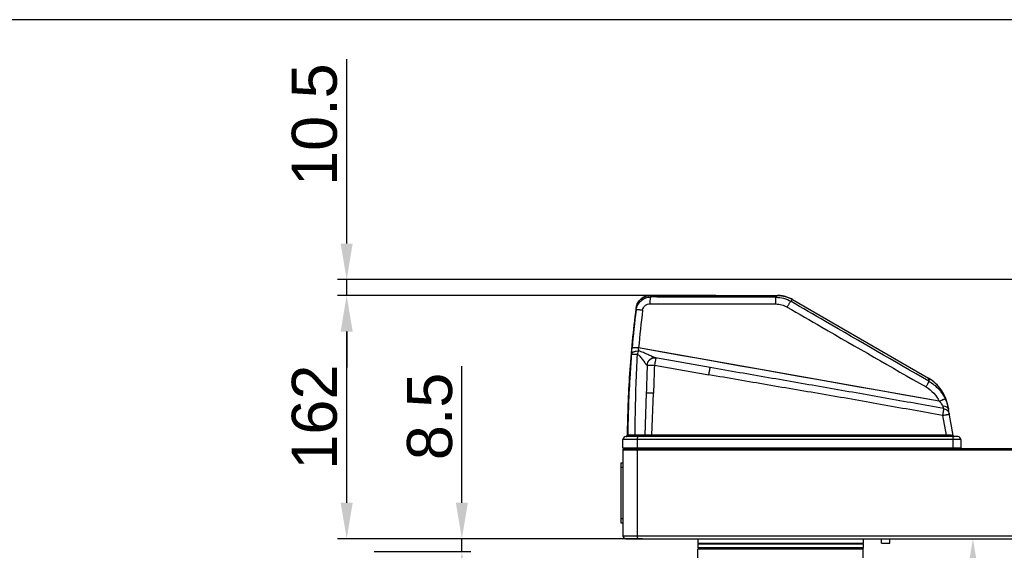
# Model space of a CAD drawing. Header units: millimetres. Extents: x 14186 to 17588, y 1400 to 3805.
# Tile 8 of 256: x 14572 to 15228, y 2400 to 2753. Entities that reach past the tile are written whole.
import ezdxf

# ---------------------------------------------------------------- set-up
doc = ezdxf.new("R2010")
doc.units = ezdxf.units.MM
doc.layers.add('1_17', color=7, linetype='Continuous')
doc.layers.add('dim', color=82, linetype='Continuous', lineweight=9)
doc.styles.get("Standard").update_dxf_attribs({"font": 'arial.ttf'})
doc.dimstyles.new('ISO-25', dxfattribs={"dimtxt": 2.5, "dimasz": 2.5, "dimexe": 1.25, "dimexo": 0.625, "dimtad": 1, "dimtxsty": 'Standard', "dimcen": 2.5, "dimadec": 0, "dimazin": 0, "dimtfac": 1, "dimtmove": 0, "dimatfit": 3, "dimfxl": 1, "dimarcsym": 0})

# ---------------------------------------------------------------- blocks, each defined once
blk = doc.blocks.new('*D14')
at = {"layer": 'Defpoints', "color": 0, "transparency": 16777216}
for p in [(14992.79, 2407.97), (14802.21, 2399.47), (14866.56, 2399.47)]:
    blk.add_point(p, dxfattribs=at)
at = {"layer": 'dim', "color": 0, "linetype": 'Continuous', "lineweight": -2, "transparency": 16777216}
for p, q in [((14866.56, 2431.97), (14866.56, 2522.85)), ((14986.79, 2407.97), (14860.56, 2407.97)), ((14866.56, 2399.47), (14866.56, 2407.97)), ((14808.21, 2399.47), (14872.55, 2399.47)), ((14866.56, 2375.47), (14866.56, 2351.47))]:
    blk.add_line(p, q, dxfattribs=at)
at = {"layer": 'dim', "color": 0, "transparency": 16777216}
for points in [[(14862.56, 2431.97), (14870.56, 2431.97), (14866.56, 2407.97)], [(14862.56, 2375.47), (14870.56, 2375.47), (14866.56, 2399.47)]]:
    blk.add_solid(points, dxfattribs=at)
at = {"layer": 'dim', "color": 0, "transparency": 16777216, "insert": (14845.24, 2489.41), "char_height": 30, "attachment_point": 5, "rotation": 90}
blk.add_mtext('8.5', dxfattribs=at)
blk = doc.blocks.new('*D15')
at = {"layer": 'Defpoints', "color": 0, "transparency": 16777216}
for p in [(15185.27, 2407.97), (15135.08, 2195.47), (15206.72, 2195.47)]:
    blk.add_point(p, dxfattribs=at)
at = {"layer": 'dim', "color": 0, "linetype": 'Continuous', "lineweight": -2, "transparency": 16777216}
for p, q in [((15191.27, 2407.97), (15212.72, 2407.97)), ((15206.72, 2383.97), (15206.72, 2219.47)), ((15141.08, 2195.47), (15212.72, 2195.47))]:
    blk.add_line(p, q, dxfattribs=at)
at = {"layer": 'dim', "color": 0, "transparency": 16777216}
for points in [[(15202.72, 2383.97), (15210.72, 2383.97), (15206.72, 2407.97)], [(15202.72, 2219.47), (15210.72, 2219.47), (15206.72, 2195.47)]]:
    blk.add_solid(points, dxfattribs=at)
at = {"layer": 'dim', "color": 0, "transparency": 16777216, "insert": (15185.41, 2301.72), "char_height": 30, "attachment_point": 5, "rotation": 90}
blk.add_mtext('212.5', dxfattribs=at)
blk = doc.blocks.new('*D16')
at = {"layer": 'Defpoints', "color": 0, "transparency": 16777216}
for p in [(15301.78, 2753.47), (14540.95, 2058.47), (14787.51, 2058.47)]:
    blk.add_point(p, dxfattribs=at)
at = {"layer": 'dim', "color": 0, "linetype": 'Continuous', "lineweight": -2, "transparency": 16777216}
for p, q in [((15295.79, 2753.47), (14534.95, 2753.47)), ((14540.95, 2729.47), (14540.95, 2082.47)), ((14781.52, 2058.47), (14534.95, 2058.47))]:
    blk.add_line(p, q, dxfattribs=at)
at = {"layer": 'dim', "color": 0, "transparency": 16777216}
for points in [[(14536.95, 2729.47), (14544.95, 2729.47), (14540.95, 2753.47)], [(14536.95, 2082.47), (14544.95, 2082.47), (14540.95, 2058.47)]]:
    blk.add_solid(points, dxfattribs=at)
at = {"layer": 'dim', "color": 0, "transparency": 16777216, "insert": (14519.63, 2405.97), "char_height": 30, "attachment_point": 5, "rotation": 90}
blk.add_mtext('695', dxfattribs=at)
blk = doc.blocks.new('*D18')
at = {"layer": 'Defpoints', "color": 0, "transparency": 16777216}
for p in [(14789.88, 2569.94), (14992.77, 2569.94), (14987.23, 2407.97)]:
    blk.add_point(p, dxfattribs=at)
at = {"layer": 'dim', "color": 0, "linetype": 'Continuous', "lineweight": -2, "transparency": 16777216}
for p, q in [((14986.77, 2569.94), (14783.88, 2569.94)), ((14789.88, 2431.97), (14789.88, 2545.94)), ((14981.23, 2407.97), (14783.88, 2407.97))]:
    blk.add_line(p, q, dxfattribs=at)
at = {"layer": 'dim', "color": 0, "transparency": 16777216}
for points in [[(14785.88, 2545.94), (14793.88, 2545.94), (14789.88, 2569.94)], [(14785.88, 2431.97), (14793.88, 2431.97), (14789.88, 2407.97)]]:
    blk.add_solid(points, dxfattribs=at)
at = {"layer": 'dim', "color": 0, "transparency": 16777216, "insert": (14768.56, 2488.96), "char_height": 30, "attachment_point": 5, "rotation": 90}
blk.add_mtext('162', dxfattribs=at)
blk = doc.blocks.new('*D19')
at = {"layer": 'Defpoints', "color": 0, "transparency": 16777216}
for p in [(15455.37, 2580.47), (14789.88, 2569.94), (15041.48, 2569.94)]:
    blk.add_point(p, dxfattribs=at)
at = {"layer": 'dim', "color": 0, "linetype": 'Continuous', "lineweight": -2, "transparency": 16777216}
for p, q in [((14789.88, 2604.47), (14789.88, 2727.28)), ((15449.37, 2580.47), (14783.88, 2580.47)), ((14789.88, 2569.94), (14789.88, 2580.47)), ((15035.49, 2569.94), (14783.88, 2569.94)), ((14789.88, 2545.94), (14789.88, 2521.94))]:
    blk.add_line(p, q, dxfattribs=at)
at = {"layer": 'dim', "color": 0, "transparency": 16777216}
for points in [[(14785.88, 2604.47), (14793.88, 2604.47), (14789.88, 2580.47)], [(14785.88, 2545.94), (14793.88, 2545.94), (14789.88, 2569.94)]]:
    blk.add_solid(points, dxfattribs=at)
at = {"layer": 'dim', "color": 0, "transparency": 16777216, "insert": (14768.56, 2683.62), "char_height": 30, "attachment_point": 5, "rotation": 90}
blk.add_mtext('10.5', dxfattribs=at)

msp = doc.modelspace()

# ---------------------------------------------------------------- linework, layer by layer
at = {"color": 7, "linetype": 'Continuous'}
for p, q in [((14992.272, 2569.901), (15076.639, 2569.901)), ((14992.273, 2569.938), (14992.273, 2569.901)), ((14992.273, 2569.938), (15076.638, 2569.938)), ((15076.639, 2569.901), (15075.545, 2568.733)), ((15076.639, 2569.901), (15076.639, 2569.938)), ((15085.546, 2566.034), (15086.628, 2567.19)), ((15086.661, 2567.246), (15086.628, 2567.19)), ((15086.628, 2567.19), (15177.097, 2514.847)), ((15086.661, 2567.246), (15177.104, 2514.919)), ((15184.327, 2499.501), (14984.172, 2535.007)), ((14989.741, 2523.599), (14989.937, 2523.544)), ((14989.741, 2523.599), (14989.937, 2523.544)), ((14994.717, 2523.499), (15030.912, 2517.119)), ((15031.882, 2521.931), (14995.488, 2528.348)), ((15177.104, 2514.919), (15177.097, 2514.847)), ((15177.104, 2514.919), (15177.097, 2514.847)), ((15177.097, 2514.847), (15177.455, 2512.82)), ((14989.29, 2504.951), (14988.312, 2476.939)), ((14993.097, 2476.974), (14994.071, 2504.861)), ((15184.327, 2499.501), (15157.664, 2504.23)), ((15193.523, 2476.801), (15190.07, 2496.383)), ((15190.35, 2494.754), (15190.469, 2494.122)), ((15186.517, 2489.95), (15188.808, 2476.971)), ((14973.669, 2468.474), (14973.669, 2473.974)), ((15198.669, 2473.974), (14973.669, 2473.974)), ((15196.669, 2475.974), (14975.669, 2475.974)), ((14977.017, 2476.966), (14976.623, 2476.966)), ((14988.312, 2476.939), (14981.888, 2476.939)), ((14983.33, 2473.974), (14983.33, 2468.474)), ((14988.312, 2476.94), (14988.319, 2476.939)), ((14993.097, 2476.972), (14988.319, 2476.939)), ((14988.61, 2476.941), (14988.319, 2476.939)), ((15063.627, 2476.975), (14993.097, 2476.974)), ((15188.808, 2476.971), (15063.627, 2476.975)), ((15193.499, 2468.474), (15193.499, 2473.974)), ((15198.669, 2473.974), (15198.669, 2468.474)), ((14974.169, 2467.974), (14973.669, 2468.474)), ((14973.669, 2468.474), (15198.669, 2468.474)), ((14973.669, 2466.974), (14974.669, 2467.974)), ((14973.669, 2466.974), (14973.669, 2409.974)), ((15421.169, 2466.974), (14973.669, 2466.974)), ((14974.169, 2467.974), (15420.169, 2467.974)), ((14983.33, 2468.474), (14983.347, 2467.974)), ((14983.33, 2466.974), (14983.364, 2467.974)), ((14983.33, 2466.974), (14983.33, 2409.974)), ((15193.516, 2467.974), (15193.499, 2468.474)), ((15198.669, 2468.474), (15198.169, 2467.974)), ((14972.669, 2418.474), (14972.669, 2458.474)), ((14972.669, 2458.474), (14973.669, 2458.474)), ((14973.669, 2455.474), (14972.669, 2455.474)), ((14972.669, 2421.474), (14973.669, 2421.474)), ((14973.669, 2418.474), (14972.669, 2418.474)), ((14973.669, 2409.974), (15421.169, 2409.974)), ((14975.669, 2407.974), (15419.169, 2407.974)), ((15023.669, 2407.974), (15023.669, 2404.974)), ((15133.669, 2407.974), (15133.669, 2404.974)), ((15146.119, 2407.974), (15145.919, 2407.774)), ((15145.919, 2405.174), (15145.919, 2407.774)), ((15151.419, 2407.774), (15145.919, 2407.774)), ((15146.119, 2404.974), (15145.919, 2405.174)), ((15145.919, 2405.174), (15151.419, 2405.174)), ((15151.219, 2407.974), (15151.419, 2407.774)), ((15151.219, 2404.974), (15151.419, 2405.174)), ((15151.419, 2405.174), (15151.419, 2407.774)), ((15024.169, 2404.974), (15023.669, 2404.474)), ((15023.669, 2404.974), (15133.669, 2404.974)), ((15023.669, 2404.474), (15023.669, 2402.174)), ((15133.669, 2404.474), (15023.669, 2404.474)), ((15024.169, 2401.674), (15023.669, 2402.174)), ((15023.669, 2402.174), (15133.669, 2402.174)), ((15024.169, 2401.674), (15133.169, 2401.674)), ((15133.169, 2404.974), (15133.669, 2404.474)), ((15133.169, 2401.674), (15133.669, 2402.174)), ((15133.669, 2404.474), (15133.669, 2402.174)), ((15146.119, 2404.974), (15151.219, 2404.974))]:
    msp.add_line(p, q, dxfattribs=at)
for points in [[(14992.273, 2569.938), (14992.007, 2569.934), (14991.274, 2569.888), (14990.546, 2569.788), (14989.829, 2569.635), (14989.124, 2569.431), (14988.437, 2569.175), (14987.77, 2568.87), (14987.128, 2568.517), (14986.514, 2568.118), (14985.93, 2567.675), (14985.381, 2567.191), (14984.87, 2566.668), (14984.398, 2566.11), (14983.969, 2565.519), (14983.585, 2564.899), (14983.247, 2564.252), (14982.957, 2563.582), (14982.718, 2562.893), (14982.529, 2562.188), (14982.393, 2561.471), (14982.361, 2561.247)], [(15086.661, 2567.246), (15085.955, 2567.635), (15084.807, 2568.193), (15083.626, 2568.677), (15082.418, 2569.084), (15081.186, 2569.414), (15079.936, 2569.664), (15078.673, 2569.834), (15077.401, 2569.923), (15076.638, 2569.938)], [(15157.664, 2504.23), (15144.31, 2506.599), (15130.944, 2508.97), (15117.57, 2511.342), (15104.193, 2513.715), (15090.815, 2516.088), (15077.439, 2518.461), (15064.07, 2520.833), (15050.71, 2523.203), (15037.363, 2525.571), (15024.032, 2527.936), (15010.721, 2530.297), (14997.434, 2532.654), (14984.172, 2535.007)], [(14988.312, 2476.94), (14988.312, 2476.94), (14988.313, 2476.939), (14988.313, 2476.939), (14988.314, 2476.939), (14988.314, 2476.94), (14988.315, 2476.94)], [(14988.316, 2476.94), (14988.318, 2476.94), (14988.319, 2476.939)], [(14993.097, 2476.972), (14992.607, 2476.968), (14992.123, 2476.965), (14991.652, 2476.962), (14991.196, 2476.959), (14990.761, 2476.955), (14990.351, 2476.953), (14989.97, 2476.95), (14989.621, 2476.948), (14989.307, 2476.946), (14989.033, 2476.944), (14988.799, 2476.942), (14988.61, 2476.941)]]:
    msp.add_lwpolyline(points, dxfattribs=at)
for centre, radius, start, end in [((14992.18, 2559.976), 9.901, 164.095419, 167.584569), ((14992.17, 2559.979), 9.89, 163.185139, 164.094938), ((15669.997, 2473.817), 692.887, 172.838574, 174.938865), ((14992.147, 2559.982), 9.867, 169.233175, 172.661963), ((14992.173, 2559.977), 9.893, 167.58474, 169.234014), ((15665.34, 2474.38), 683.86, 172.800682, 174.913782), ((14994.942, 2523.424), 4.944, 80.008612, 83.677897), ((15163.688, 2491.731), 26.789, 10.000003, 59.947801), ((15163.481, 2489.441), 27.388, 14.372001, 14.530115), ((14975.669, 2473.974), 2, 89.999981, 180), ((14975.623, 2476.974), 1, 278.257395, 359.504839), ((14987.313, 2476.974), 1, 277.435084, 357.999825), ((15194.508, 2476.974), 1, 190, 270), ((15196.669, 2473.974), 2, 0, 90), ((14975.669, 2409.974), 2, 180, 270)]:
    msp.add_arc(centre, radius, start, end, dxfattribs=at)
for points, knots in [([(14982.703, 2562.84), (14983.006, 2563.842), (14983.944, 2565.769), (14986.19, 2568.068), (14989.061, 2569.559), (14991.205, 2569.902), (14992.272, 2569.901)], [0, 0, 0, 0, 0.2475579, 0.4966923, 0.7476569, 1, 1, 1, 1]), ([(14992.433, 2568.92), (14992.367, 2569.077), (14992.269, 2569.4), (14992.257, 2569.738), (14992.272, 2569.901)], [0, 0, 0, 0, 0.5101267, 1, 1, 1, 1]), ([(15076.639, 2569.901), (15078.377, 2569.895), (15081.87, 2569.425), (15085.122, 2568.064), (15086.628, 2567.19)], [0, 0, 0, 0, 0.4994509, 1, 1, 1, 1]), ([(14982.515, 2560.195), (14982.666, 2561.382), (14983.406, 2563.724), (14985.68, 2566.6), (14988.822, 2568.488), (14991.237, 2568.922), (14992.433, 2568.92)], [0, 0, 0, 0, 0.2500631, 0.5001406, 0.7501207, 1, 1, 1, 1]), ([(14986.871, 2560.082), (14986.946, 2560.677), (14987.317, 2561.851), (14988.463, 2563.292), (14990.045, 2564.234), (14991.26, 2564.448), (14991.861, 2564.445)], [0, 0, 0, 0, 0.2495965, 0.4995612, 0.7497706, 1, 1, 1, 1]), ([(14991.861, 2564.446), (14991.87, 2564.998), (14991.898, 2565.812), (14991.973, 2566.856), (14992.044, 2567.54), (14992.127, 2568.099), (14992.218, 2568.52), (14992.304, 2568.777), (14992.388, 2568.906), (14992.433, 2568.92)], [0, 0, 0, 0, 0.3635654, 0.5359424, 0.6894604, 0.8154866, 0.9094272, 0.969316, 1, 1, 1, 1]), ([(14991.861, 2564.446), (14998.81, 2564.418), (15026.683, 2564.318), (15054.556, 2564.268), (15075.481, 2564.258)], [0, 0, 0, 0, 0.249295, 1, 1, 1, 1]), ([(15075.545, 2568.733), (15068.604, 2568.736), (15040.9, 2568.761), (15013.196, 2568.836), (14992.433, 2568.92)], [0, 0, 0, 0, 0.2505373, 1, 1, 1, 1]), ([(15075.481, 2564.258), (15075.482, 2564.81), (15075.485, 2565.622), (15075.494, 2566.667), (15075.501, 2567.349), (15075.511, 2567.91), (15075.519, 2568.287), (15075.528, 2568.511), (15075.532, 2568.62), (15075.539, 2568.689), (15075.541, 2568.723), (15075.545, 2568.733)], [0, 0, 0, 0, 0.3696261, 0.5446136, 0.7000675, 0.8269788, 0.9203317, 0.9533205, 0.9773192, 0.9927348, 1, 1, 1, 1]), ([(15075.481, 2564.259), (15076.795, 2564.258), (15079.432, 2563.906), (15081.892, 2562.891), (15083.028, 2562.234)], [0, 0, 0, 0, 0.5003112, 1, 1, 1, 1]), ([(15075.545, 2568.733), (15077.287, 2568.732), (15080.785, 2568.27), (15084.041, 2566.91), (15085.546, 2566.034)], [0, 0, 0, 0, 0.5001062, 1, 1, 1, 1]), ([(15083.028, 2562.234), (15083.169, 2562.473), (15083.453, 2562.951), (15083.879, 2563.651), (15084.292, 2564.311), (15084.669, 2564.894), (15084.99, 2565.368), (15085.218, 2565.685), (15085.363, 2565.867), (15085.441, 2565.954), (15085.497, 2566.008), (15085.532, 2566.032), (15085.546, 2566.034)], [0, 0, 0, 0, 0.1822432, 0.3646961, 0.5381772, 0.6929123, 0.8199741, 0.9143806, 0.9482687, 0.9734541, 0.990439, 1, 1, 1, 1]), ([(15177.455, 2512.82), (15154.443, 2526.073), (15123.797, 2543.794), (15093.191, 2561.585), (15085.546, 2566.034)], [0, 0, 0, 0, 0.7501395, 1, 1, 1, 1]), ([(14982.361, 2561.242), (14980.503, 2546.827), (14977.778, 2518.768), (14976.741, 2490.6), (14976.623, 2476.966)], [0, 0, 0, 0, 0.5159644, 1, 1, 1, 1]), ([(14982.361, 2561.242), (14982.339, 2561.069), (14982.342, 2560.708), (14982.445, 2560.363), (14982.515, 2560.195)], [0, 0, 0, 0, 0.4903184, 1, 1, 1, 1]), ([(14986.871, 2560.082), (14986.332, 2560.143), (14985.539, 2560.222), (14984.518, 2560.293), (14983.854, 2560.322), (14983.308, 2560.328), (14982.907, 2560.31), (14982.664, 2560.276), (14982.551, 2560.233), (14982.519, 2560.205), (14982.514, 2560.191)], [0, 0, 0, 0, 0.3702968, 0.5444971, 0.6987145, 0.8242729, 0.9165414, 0.9734165, 0.989805, 1, 1, 1, 1]), ([(15083.028, 2562.234), (15090.719, 2557.784), (15121.511, 2539.994), (15152.344, 2522.273), (15175.495, 2509.019)], [0, 0, 0, 0, 0.2498631, 1, 1, 1, 1]), ([(14979.49, 2530.981), (14979.111, 2526.489), (14977.769, 2508.512), (14977.123, 2490.484), (14977.017, 2476.966)], [0, 0, 0, 0, 0.2500716, 1, 1, 1, 1]), ([(14979.49, 2530.981), (14979.513, 2531.293), (14979.612, 2532.612), (14979.721, 2533.929), (14979.811, 2534.935)], [0, 0, 0, 0, 0.236719, 1, 1, 1, 1]), ([(14979.49, 2530.981), (14979.507, 2531.122), (14979.603, 2531.422), (14979.91, 2531.833), (14980.382, 2532.203), (14981, 2532.519), (14981.741, 2532.761), (14982.84, 2532.981), (14983.703, 2533.019), (14984.277, 2532.997)], [0, 0, 0, 0, 0.0768132, 0.1657437, 0.2721606, 0.3969782, 0.5382464, 0.6903955, 1, 1, 1, 1]), ([(14979.49, 2530.981), (14979.497, 2530.986), (14979.528, 2530.986), (14979.586, 2530.99), (14979.683, 2530.987), (14979.813, 2530.984), (14979.981, 2530.976), (14980.271, 2530.962), (14980.71, 2530.935), (14981.31, 2530.895), (14981.987, 2530.846), (14982.706, 2530.792), (14983.196, 2530.753), (14983.443, 2530.733)], [0, 0, 0, 0, 0.0066336, 0.0217491, 0.04571, 0.0788, 0.1211532, 0.1723514, 0.2990517, 0.4536668, 0.6278882, 0.8127828, 1, 1, 1, 1]), ([(14984.172, 2535.007), (14983.631, 2535.048), (14982.834, 2535.097), (14981.811, 2535.127), (14981.145, 2535.13), (14980.603, 2535.112), (14980.194, 2535.075), (14979.954, 2535.03), (14979.822, 2534.972), (14979.811, 2534.935)], [0, 0, 0, 0, 0.3703524, 0.5444424, 0.698507, 0.8239403, 0.9162074, 0.973323, 1, 1, 1, 1]), ([(14981.888, 2476.939), (14981.91, 2481.426), (14982.092, 2499.365), (14982.698, 2517.301), (14983.443, 2530.733)], [0, 0, 0, 0, 0.2501, 1, 1, 1, 1]), ([(14983.443, 2530.733), (14983.501, 2530.92), (14983.749, 2531.685), (14984.034, 2532.439), (14984.277, 2532.997)], [0, 0, 0, 0, 0.2428653, 1, 1, 1, 1]), ([(14983.443, 2530.733), (14983.846, 2530.528), (14984.593, 2529.957), (14985.558, 2528.936), (14986.448, 2527.83), (14987.264, 2526.716), (14987.909, 2525.816), (14988.39, 2525.141), (14988.719, 2524.689), (14989.022, 2524.293), (14989.293, 2523.967), (14989.518, 2523.734), (14989.67, 2523.619), (14989.741, 2523.599)], [0, 0, 0, 0, 0.1416953, 0.2903103, 0.4397164, 0.5854077, 0.722641, 0.7861436, 0.8448922, 0.8976149, 0.9423603, 0.9770543, 1, 1, 1, 1]), ([(14984.277, 2532.997), (14984.261, 2533.157), (14984.203, 2533.825), (14984.177, 2534.496), (14984.172, 2535.007)], [0, 0, 0, 0, 0.2384387, 1, 1, 1, 1]), ([(14995.277, 2528.397), (14995.108, 2528.442), (14994.752, 2528.566), (14993.987, 2528.876), (14992.956, 2529.357), (14991.653, 2529.989), (14990.279, 2530.648), (14988.854, 2531.314), (14986.882, 2532.185), (14985.338, 2532.73), (14984.277, 2532.997)], [0, 0, 0, 0, 0.0439705, 0.0945349, 0.2073924, 0.3298792, 0.4582889, 0.5904022, 0.7250788, 1, 1, 1, 1]), ([(14995.488, 2528.348), (14994.841, 2528.463), (14993.785, 2528.428), (14992.477, 2527.938), (14991.541, 2527.334), (14990.768, 2526.523), (14990.023, 2525.315), (14989.769, 2524.271), (14989.741, 2523.599)], [0, 0, 0, 0, 0.2346276, 0.3634145, 0.4959043, 0.6291233, 0.7598496, 1, 1, 1, 1]), ([(14989.937, 2523.544), (14989.959, 2524.188), (14990.191, 2525.191), (14990.888, 2526.365), (14991.855, 2527.426), (14993.425, 2528.289), (14994.832, 2528.411), (14995.486, 2528.338)], [0, 0, 0, 0, 0.2362521, 0.3650725, 0.4972726, 0.758744, 1, 1, 1, 1]), ([(14989.937, 2523.544), (14989.945, 2523.551), (14989.982, 2523.555), (14990.051, 2523.564), (14990.165, 2523.57), (14990.321, 2523.575), (14990.523, 2523.578), (14990.876, 2523.581), (14991.412, 2523.578), (14992.147, 2523.567), (14992.973, 2523.55), (14993.84, 2523.527), (14994.426, 2523.509), (14994.717, 2523.499)], [0, 0, 0, 0, 0.0067919, 0.0216308, 0.0451293, 0.0777969, 0.119957, 0.1712571, 0.2991826, 0.4562328, 0.6324827, 0.8170733, 1, 1, 1, 1]), ([(14995.177, 2525.918), (14995.138, 2525.729), (14994.977, 2524.925), (14994.827, 2524.118), (14994.717, 2523.499)], [0, 0, 0, 0, 0.234035, 1, 1, 1, 1]), ([(14995.251, 2526.271), (14995.244, 2526.242), (14995.22, 2526.124), (14995.195, 2526.007), (14995.177, 2525.918)], [0, 0, 0, 0, 0.2446908, 1, 1, 1, 1]), ([(14995.624, 2527.859), (14995.562, 2527.639), (14995.432, 2527.11), (14995.315, 2526.579), (14995.251, 2526.271)], [0, 0, 0, 0, 0.4216037, 1, 1, 1, 1]), ([(14995.488, 2528.348), (14995.471, 2528.351), (14995.4, 2528.365), (14995.33, 2528.382), (14995.277, 2528.397)], [0, 0, 0, 0, 0.2337461, 1, 1, 1, 1]), ([(14995.671, 2528.017), (14995.667, 2528.005), (14995.651, 2527.953), (14995.636, 2527.9), (14995.624, 2527.859)], [0, 0, 0, 0, 0.2305202, 1, 1, 1, 1]), ([(14995.8, 2528.293), (14995.791, 2528.295), (14995.767, 2528.269), (14995.743, 2528.218), (14995.706, 2528.129), (14995.684, 2528.058), (14995.671, 2528.017)], [0, 0, 0, 0, 0.088251, 0.2786303, 0.5823251, 1, 1, 1, 1]), ([(15030.912, 2517.119), (15030.963, 2517.409), (15031.165, 2518.533), (15031.374, 2519.655), (15031.541, 2520.485)], [0, 0, 0, 0, 0.2580055, 1, 1, 1, 1]), ([(15186.517, 2489.95), (15180.057, 2491.152), (15167.122, 2493.507), (15147.705, 2496.995), (15128.269, 2500.445), (15108.811, 2503.818), (15089.336, 2507.128), (15069.857, 2510.435), (15050.384, 2513.777), (15037.402, 2516.004), (15030.912, 2517.119)], [0, 0, 0, 0, 0.1248035, 0.2496999, 0.3746709, 0.4996979, 0.6247628, 0.7498472, 0.8749325, 1, 1, 1, 1]), ([(15031.541, 2520.485), (15031.564, 2520.599), (15031.607, 2520.813), (15031.67, 2521.112), (15031.725, 2521.365), (15031.772, 2521.572), (15031.811, 2521.726), (15031.841, 2521.841), (15031.862, 2521.892), (15031.875, 2521.932), (15031.882, 2521.931)], [0, 0, 0, 0, 0.2344995, 0.440239, 0.615209, 0.7574066, 0.8653682, 0.940274, 0.9842068, 1, 1, 1, 1]), ([(15187.094, 2494.686), (15174.187, 2497.007), (15148.342, 2501.644), (15109.534, 2508.466), (15070.695, 2515.172), (15044.808, 2519.652), (15031.882, 2521.931)], [0, 0, 0, 0, 0.2496709, 0.4998672, 0.7501278, 1, 1, 1, 1]), ([(15175.495, 2509.019), (15175.625, 2509.249), (15175.883, 2509.707), (15176.258, 2510.384), (15176.605, 2511.025), (15176.906, 2511.597), (15177.147, 2512.073), (15177.304, 2512.399), (15177.39, 2512.599), (15177.429, 2512.7), (15177.45, 2512.769), (15177.457, 2512.807), (15177.455, 2512.82)], [0, 0, 0, 0, 0.1850481, 0.3684961, 0.5416194, 0.695354, 0.8214473, 0.9152087, 0.9489317, 0.9740028, 0.9908297, 1, 1, 1, 1]), ([(15190.078, 2496.337), (15189.741, 2498.248), (15188.645, 2502.01), (15185.818, 2507.152), (15181.945, 2511.563), (15178.78, 2513.878), (15177.097, 2514.847)], [0, 0, 0, 0, 0.2499142, 0.4998464, 0.7498619, 1, 1, 1, 1]), ([(15177.455, 2512.82), (15179.778, 2511.482), (15184.043, 2508.078), (15187.092, 2503.555), (15188.244, 2501.134)], [0, 0, 0, 0, 0.4999091, 1, 1, 1, 1]), ([(14990.728, 2504.955), (14990.615, 2504.957), (14990.404, 2504.961), (14990.109, 2504.965), (14989.858, 2504.967), (14989.653, 2504.967), (14989.498, 2504.966), (14989.397, 2504.963), (14989.341, 2504.96), (14989.314, 2504.958), (14989.3, 2504.955), (14989.291, 2504.953), (14989.29, 2504.951)], [0, 0, 0, 0, 0.2348802, 0.4408312, 0.6159104, 0.7581786, 0.8662165, 0.9411459, 0.966799, 0.9849133, 0.9957827, 1, 1, 1, 1]), ([(14991.706, 2504.933), (14991.619, 2504.935), (14991.293, 2504.943), (14990.967, 2504.95), (14990.728, 2504.955)], [0, 0, 0, 0, 0.2659941, 1, 1, 1, 1]), ([(14994.071, 2504.861), (14993.875, 2504.868), (14993.087, 2504.894), (14992.298, 2504.917), (14991.706, 2504.933)], [0, 0, 0, 0, 0.2488261, 1, 1, 1, 1]), ([(15175.495, 2509.019), (15177.396, 2507.931), (15180.885, 2505.162), (15183.384, 2501.475), (15184.327, 2499.501)], [0, 0, 0, 0, 0.5002119, 1, 1, 1, 1]), ([(15184.327, 2499.501), (15184.584, 2499.62), (15185.084, 2499.851), (15185.806, 2500.178), (15186.464, 2500.468), (15187.04, 2500.712), (15187.459, 2500.881), (15187.74, 2500.989), (15187.905, 2501.049), (15188.036, 2501.093), (15188.137, 2501.124), (15188.199, 2501.136), (15188.236, 2501.141), (15188.244, 2501.134)], [0, 0, 0, 0, 0.1998007, 0.3883265, 0.5593215, 0.7077513, 0.8291686, 0.8785268, 0.9198355, 0.952768, 0.9770866, 0.9927357, 1, 1, 1, 1]), ([(15184.327, 2499.501), (15184.58, 2499.247), (15185.432, 2498.319), (15186.147, 2497.249), (15186.495, 2496.416)], [0, 0, 0, 0, 0.2840132, 1, 1, 1, 1]), ([(15188.244, 2501.134), (15188.431, 2500.74), (15189.128, 2499.177), (15189.673, 2497.547), (15189.993, 2496.313)], [0, 0, 0, 0, 0.2546667, 1, 1, 1, 1]), ([(15186.495, 2496.416), (15186.688, 2496.413), (15187.442, 2496.372), (15188.195, 2496.207), (15188.714, 2495.991)], [0, 0, 0, 0, 0.254833, 1, 1, 1, 1]), ([(15186.495, 2496.416), (15186.579, 2496.217), (15186.727, 2495.853), (15186.912, 2495.359), (15187.033, 2494.984), (15187.087, 2494.771), (15187.094, 2494.686)], [0, 0, 0, 0, 0.3530053, 0.6433552, 0.8610253, 1, 1, 1, 1]), ([(15187.094, 2494.686), (15187.105, 2494.61), (15187.11, 2494.415), (15187.088, 2493.859), (15186.984, 2492.888), (15186.788, 2491.504), (15186.614, 2490.482), (15186.517, 2489.95)], [0, 0, 0, 0, 0.0479021, 0.1219647, 0.3496856, 0.660058, 1, 1, 1, 1]), ([(15187.094, 2494.686), (15187.253, 2494.657), (15187.9, 2494.508), (15188.518, 2494.229), (15188.939, 2493.955)], [0, 0, 0, 0, 0.2427156, 1, 1, 1, 1]), ([(15189.462, 2490.474), (15189.385, 2490.46), (15189.052, 2490.4), (15188.72, 2490.341), (15188.465, 2490.295)], [0, 0, 0, 0, 0.2330002, 1, 1, 1, 1]), ([(15188.714, 2495.991), (15188.953, 2495.892), (15189.392, 2495.664), (15189.935, 2495.212), (15190.306, 2494.692), (15190.436, 2494.309), (15190.469, 2494.122)], [0, 0, 0, 0, 0.2905748, 0.5525652, 0.7866931, 1, 1, 1, 1]), ([(15188.939, 2493.955), (15189.496, 2493.592), (15190.454, 2492.646), (15190.949, 2491.397), (15191.06, 2490.769)], [0, 0, 0, 0, 0.5106927, 1, 1, 1, 1]), ([(15191.06, 2490.769), (15191.06, 2490.767), (15191.046, 2490.767), (15191.032, 2490.76), (15190.996, 2490.755), (15190.951, 2490.746), (15190.892, 2490.735), (15190.788, 2490.715), (15190.627, 2490.685), (15190.399, 2490.643), (15190.124, 2490.593), (15189.807, 2490.536), (15189.582, 2490.495), (15189.462, 2490.474)], [0, 0, 0, 0, 0.0041905, 0.0166192, 0.0372542, 0.0660451, 0.1029396, 0.1478552, 0.261148, 0.404674, 0.5769659, 0.7760921, 1, 1, 1, 1]), ([(15190.012, 2496.24), (15190.044, 2496.114), (15190.167, 2495.621), (15190.276, 2495.125), (15190.35, 2494.754)], [0, 0, 0, 0, 0.2557271, 1, 1, 1, 1]), ([(15188.465, 2490.295), (15188.311, 2490.268), (15187.662, 2490.152), (15187.013, 2490.037), (15186.517, 2489.95)], [0, 0, 0, 0, 0.2372148, 1, 1, 1, 1]), ([(14976.017, 2475.974), (14976.271, 2475.974), (14976.799, 2476.185), (14977.015, 2476.712), (14977.017, 2476.966)], [0, 0, 0, 0, 0.499947, 1, 1, 1, 1]), ([(14981.888, 2476.939), (14981.272, 2476.939), (14980.378, 2476.938), (14979.24, 2476.941), (14978.517, 2476.944), (14977.92, 2476.948), (14977.513, 2476.952), (14977.265, 2476.956), (14977.143, 2476.958), (14977.066, 2476.963), (14977.028, 2476.962), (14977.017, 2476.966)], [0, 0, 0, 0, 0.3794871, 0.5505541, 0.700823, 0.8247294, 0.9179845, 0.9519294, 0.977034, 0.9931151, 1, 1, 1, 1]), ([(14981.863, 2475.974), (14981.864, 2475.974), (14981.866, 2475.983), (14981.868, 2475.995), (14981.87, 2476.019), (14981.874, 2476.066), (14981.877, 2476.146), (14981.881, 2476.264), (14981.884, 2476.408), (14981.887, 2476.636), (14981.888, 2476.815), (14981.888, 2476.939)], [0, 0, 0, 0, 0.0054564, 0.0199601, 0.0436716, 0.0764704, 0.1682507, 0.291713, 0.4425042, 0.6152244, 1, 1, 1, 1]), ([(14983.398, 2475.974), (14983.394, 2475.974), (14983.389, 2475.956), (14983.383, 2475.931), (14983.377, 2475.881), (14983.368, 2475.783), (14983.358, 2475.616), (14983.349, 2475.371), (14983.341, 2475.071), (14983.334, 2474.73), (14983.331, 2474.359), (14983.33, 2474.104), (14983.33, 2473.974)], [0, 0, 0, 0, 0.0058479, 0.0205908, 0.0445804, 0.0777263, 0.170115, 0.2943464, 0.4455711, 0.6180829, 0.8054917, 1, 1, 1, 1]), ([(14993.053, 2475.974), (14993.059, 2475.974), (14993.062, 2476.009), (14993.072, 2476.053), (14993.078, 2476.152), (14993.085, 2476.276), (14993.09, 2476.434), (14993.095, 2476.669), (14993.097, 2476.851), (14993.097, 2476.974)], [0, 0, 0, 0, 0.018551, 0.0724727, 0.165668, 0.2950599, 0.4546193, 0.6331355, 1, 1, 1, 1]), ([(15193.523, 2476.801), (15193.523, 2476.803), (15193.511, 2476.799), (15193.498, 2476.804), (15193.467, 2476.803), (15193.429, 2476.806), (15193.378, 2476.808), (15193.289, 2476.812), (15193.151, 2476.817), (15192.955, 2476.825), (15192.719, 2476.833), (15192.446, 2476.844), (15192.014, 2476.859), (15191.404, 2476.881), (15190.6, 2476.909), (15189.723, 2476.939), (15189.117, 2476.96), (15188.807, 2476.971)], [0, 0, 0, 0, 0.001239, 0.0048839, 0.0109121, 0.0192991, 0.0300204, 0.0430511, 0.0759416, 0.1177184, 0.1679128, 0.2260021, 0.2914639, 0.442152, 0.6144872, 0.8025816, 1, 1, 1, 1]), ([(15188.811, 2476.664), (15188.809, 2476.741), (15188.808, 2476.843), (15188.808, 2476.946), (15188.808, 2476.971)], [0, 0, 0, 0, 0.7558694, 1, 1, 1, 1]), ([(15188.885, 2475.974), (15188.88, 2475.974), (15188.869, 2475.993), (15188.861, 2476.024), (15188.849, 2476.083), (15188.834, 2476.203), (15188.82, 2476.4), (15188.814, 2476.57), (15188.811, 2476.664)], [0, 0, 0, 0, 0.0223331, 0.0726931, 0.1550305, 0.271019, 0.5970631, 1, 1, 1, 1]), ([(15193.499, 2473.974), (15193.499, 2474.104), (15193.5, 2474.359), (15193.504, 2474.73), (15193.51, 2475.071), (15193.518, 2475.371), (15193.528, 2475.616), (15193.537, 2475.783), (15193.546, 2475.881), (15193.552, 2475.931), (15193.558, 2475.956), (15193.563, 2475.974), (15193.567, 2475.974)], [0, 0, 0, 0, 0.1945083, 0.3819171, 0.5544289, 0.7056536, 0.829885, 0.9222737, 0.9554196, 0.9794092, 0.9941521, 1, 1, 1, 1]), ([(14983.33, 2409.974), (14983.33, 2409.719), (14983.332, 2409.349), (14983.341, 2408.877), (14983.349, 2408.578), (14983.358, 2408.333), (14983.368, 2408.165), (14983.377, 2408.067), (14983.383, 2408.017), (14983.389, 2407.992), (14983.394, 2407.974), (14983.398, 2407.974)], [0, 0, 0, 0, 0.3818736, 0.5544876, 0.7056897, 0.8298113, 0.9222893, 0.9553972, 0.9793818, 0.994144, 1, 1, 1, 1])]:
    msp.add_open_spline(points, degree=3, knots=knots, dxfattribs=at)
for points in [[(14989.937, 2523.544), (14989.723, 2517.346), (14989.507, 2511.148), (14989.29, 2504.951)], [(14994.717, 2523.499), (14994.504, 2517.286), (14994.289, 2511.074), (14994.071, 2504.861)]]:
    msp.add_open_spline(points, degree=3, dxfattribs=at)
at = {"layer": '1_17', "color": 7, "linetype": 'Continuous'}
for p, q in [((15024.169, 2401.674), (15023.669, 2401.174)), ((15023.669, 2383.474), (15023.669, 2401.174)), ((15133.669, 2401.174), (15023.669, 2401.174)), ((15133.169, 2401.674), (15024.169, 2401.674)), ((15133.169, 2401.674), (15133.669, 2401.174)), ((15133.669, 2383.474), (15133.669, 2401.174))]:
    msp.add_line(p, q, dxfattribs=at)

# ---------------------------------------------------------------- dimensions: what is measured, and where the dimension line sits
at = {"layer": 'dim'}
for base, p1, p2, picture, middle in [((14540.946, 2058.474), (15301.782, 2753.474), (14787.513, 2058.474), '*D16', (14519.632, 2405.974)), ((15206.723, 2195.474), (15185.269, 2407.974), (15135.079, 2195.474), '*D15', (15185.409, 2301.724))]:
    dim = msp.add_linear_dim(base=base, p1=p1, p2=p2, angle=90, dimstyle='ISO-25', override={"dimtxt": 30, "dimasz": 24, "dimexe": 5.997, "dimexo": 5.997, "dimgap": 5.997, "dimdsep": 46, "dimarcsym": 1}, dxfattribs=at)
    dim.commit()
    dim.dimension.update_dxf_attribs({"geometry": picture, "text_midpoint": middle})
dim = msp.add_linear_dim(base=(14789.876, 2569.938), p1=(15455.365, 2580.474), p2=(15041.483, 2569.938), angle=90, text='10.5', dimstyle='ISO-25', override={"dimtxt": 30, "dimasz": 24, "dimexe": 5.997, "dimexo": 5.997, "dimgap": 5.997, "dimdsep": 46, "dimarcsym": 1}, dxfattribs=at)
dim.commit()
dim.dimension.update_dxf_attribs({"geometry": '*D19', "text_midpoint": (14789.876, 2683.615), "dimtype": 128})
dim = msp.add_linear_dim(base=(14789.876, 2569.938), p1=(14987.231, 2407.974), p2=(14992.768, 2569.938), angle=90, text='162', dimstyle='ISO-25', override={"dimtxt": 30, "dimasz": 24, "dimexe": 5.997, "dimexo": 5.997, "dimgap": 5.997, "dimdsep": 46, "dimarcsym": 1}, dxfattribs=at)
dim.commit()
dim.dimension.update_dxf_attribs({"geometry": '*D18', "text_midpoint": (14768.562, 2488.956)})
dim = msp.add_linear_dim(base=(14866.557, 2399.474), p1=(14992.789, 2407.974), p2=(14802.214, 2399.474), angle=90, dimstyle='ISO-25', override={"dimtxt": 30, "dimasz": 24, "dimexe": 5.997, "dimexo": 5.997, "dimgap": 5.997, "dimdsep": 46, "dimarcsym": 1}, dxfattribs=at)
dim.commit()
dim.dimension.update_dxf_attribs({"geometry": '*D14', "text_midpoint": (14866.557, 2489.413), "dimtype": 128})

doc.saveas('drawing.dxf')
